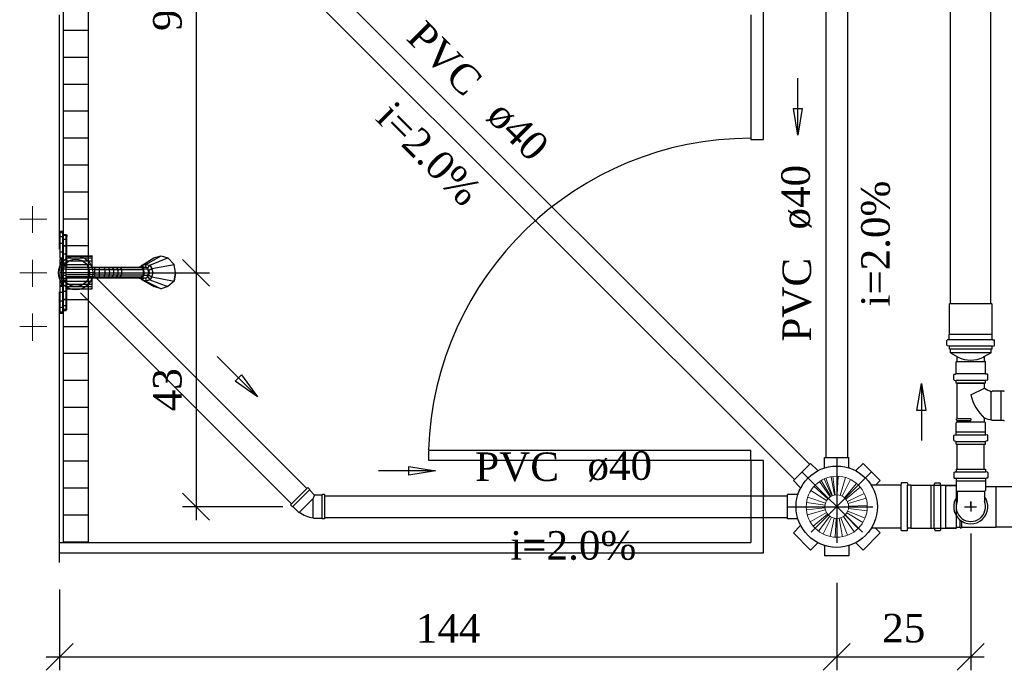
# Model space of a CAD drawing. Header units: millimetres. Extents: x 664 to 730045, y -4 to 80.
# Tile 4 of 78: x 687.94 to 695.25, y 18.46 to 23.29. Entities that reach past the tile are written whole.
import ezdxf

# ---------------------------------------------------------------- set-up
doc = ezdxf.new("R2010")
doc.units = ezdxf.units.MM
doc.header["$MEASUREMENT"] = 0
doc.linetypes.add('DASHDOT', pattern=[25.4, 12.7, -6.35, 0, -6.35])
for name, color, linetype, lineweight in [('CV-Sentido tubo', 7, 'Continuous', 20), ('CV-Seção tubo', 1, 'Continuous', 30), ('Nível 1', 7, 'Continuous', 5), ('Simbolos', 1, 'Continuous', 30), ('SIMBOLOS INT', 8, 'Continuous', 5), ('Simbolos_int', 1, 'Continuous', 30), ('TQ-Sentido tubo', 7, 'Continuous', 20), ('TQ-Seção tubo', 1, 'Continuous', 30), ('TQ-Textos tubo', 7, 'Continuous', 20)]:
    doc.layers.add(name, color=color, linetype=linetype, lineweight=lineweight)
doc.styles.add('TimesNewRoman', font='times.ttf')
doc.dimstyles.get("Standard").update_dxf_attribs({"dimtxt": 0.18, "dimasz": 0.18, "dimexe": 0.18, "dimexo": 0.0625, "dimgap": 0.09, "dimtad": 0, "dimtih": 1, "dimtoh": 1, "dimdec": 4, "dimzin": 0, "dimdsep": 46, "dimtxsty": 'Standard', "dimcen": 0.09, "dimadec": 0, "dimazin": 0, "dimtfac": 1, "dimtdec": 4, "dimtofl": 0, "dimtmove": 0, "dimatfit": 3, "dimfxl": 0, "dimtolj": 1, "dimtzin": 0, "dimarcsym": 0})
doc.dimstyles.new('UM_25.000000', dxfattribs={"dimtxt": 0.18, "dimasz": 0.2, "dimexe": 0.1, "dimexo": 0.2, "dimgap": 0, "dimtad": 1, "dimtih": 1, "dimtoh": 1, "dimdec": 1, "dimlfac": 25, "dimzin": 0, "dimdsep": 46, "dimtxsty": 'Standard', "dimblk": 'CLOSED', "dimblk1": 'CLOSED', "dimblk2": 'CLOSED', "dimcen": 0.09, "dimdle": 0.1, "dimadec": 1, "dimazin": 2, "dimtfac": 1, "dimtdec": 4, "dimtofl": 0, "dimtmove": 0, "dimatfit": 3, "dimldrblk": 'CLOSED', "dimfxl": 0, "dimtolj": 1, "dimarcsym": 0})

# ---------------------------------------------------------------- blocks, each defined once
blk = doc.blocks.new('_OBLIQUE')
at = {"color": 0, "linetype": 'ByBlock', "lineweight": -2}
blk.add_line((-0.5, -0.5), (0.5, 0.5), dxfattribs=at)
blk = doc.blocks.new('*D41')
at = {"color": 0, "linetype": 'Continuous', "lineweight": -2}
for p, q in [((689.2465, 25.4271), (689.2465, 21.3131)), ((688.5531, 25.3271), (689.3465, 25.3271)), ((688.5531, 21.4131), (689.3465, 21.4131))]:
    blk.add_line(p, q, dxfattribs=at)
at = {"layer": 'Defpoints', "color": 0}
for p in [(688.3531, 25.3271), (688.3531, 21.4131), (689.2465, 21.4131)]:
    blk.add_point(p, dxfattribs=at)
at = {"color": 0, "lineweight": -2, "xscale": 0.2, "yscale": 0.2, "zscale": 0.2}
for p, rotation in [((689.2465, 25.3271), 90), ((689.2465, 21.4131), 270)]:
    blk.add_blockref('_OBLIQUE', p, dxfattribs=dict(at, rotation=rotation))
at = {"color": 7, "insert": (689.0347, 23.3701), "char_height": 0.2118, "attachment_point": 5, "rotation": 90, "style": 'TimesNewRoman'}
blk.add_mtext('\\A1;98', dxfattribs=at)
blk = doc.blocks.new('*D42')
at = {"color": 0, "linetype": 'Continuous', "lineweight": -2}
for p, q in [((689.2465, 21.5131), (689.2465, 19.5756)), ((688.5531, 21.4131), (689.3465, 21.4131)), ((689.8906, 19.6756), (689.1465, 19.6756))]:
    blk.add_line(p, q, dxfattribs=at)
at = {"layer": 'Defpoints', "color": 0}
for p in [(688.3531, 21.4131), (689.2465, 19.6756), (690.0906, 19.6756)]:
    blk.add_point(p, dxfattribs=at)
at = {"color": 0, "lineweight": -2, "xscale": 0.2, "yscale": 0.2, "zscale": 0.2}
for p, rotation in [((689.2465, 21.4131), 90), ((689.2465, 19.6756), 270)]:
    blk.add_blockref('_OBLIQUE', p, dxfattribs=dict(at, rotation=rotation))
at = {"color": 7, "insert": (689.0347, 20.5444), "char_height": 0.2118, "attachment_point": 5, "rotation": 90, "style": 'TimesNewRoman'}
blk.add_mtext('\\A1;43', dxfattribs=at)
blk = doc.blocks.new('*D43')
at = {"color": 0, "linetype": 'Continuous', "lineweight": -2}
for p, q in [((694.0046, 19.1096), (694.0046, 18.4602)), ((688.2331, 19.0611), (688.2331, 18.4602)), ((688.1331, 18.5602), (694.1046, 18.5602))]:
    blk.add_line(p, q, dxfattribs=at)
at = {"layer": 'Defpoints', "color": 0}
for p in [(694.0046, 19.3096), (688.2331, 19.2611), (694.0046, 18.5602)]:
    blk.add_point(p, dxfattribs=at)
at = {"color": 0, "lineweight": -2, "xscale": 0.2, "yscale": 0.2, "zscale": 0.2, "rotation": 180}
blk.add_blockref('_OBLIQUE', (688.2331, 18.5602), dxfattribs=at)
at = {"color": 0, "lineweight": -2, "xscale": 0.2, "yscale": 0.2, "zscale": 0.2}
blk.add_blockref('_OBLIQUE', (694.0046, 18.5602), dxfattribs=at)
at = {"color": 7, "insert": (691.1189, 18.772), "char_height": 0.2118, "attachment_point": 5, "style": 'TimesNewRoman'}
blk.add_mtext('\\A1;144', dxfattribs=at)
blk = doc.blocks.new('*D44')
at = {"color": 0, "linetype": 'Continuous', "lineweight": -2}
for p, q in [((694.9998, 19.4756), (694.9998, 18.4602)), ((694.0046, 19.1096), (694.0046, 18.4602)), ((693.9046, 18.5602), (695.0998, 18.5602))]:
    blk.add_line(p, q, dxfattribs=at)
at = {"layer": 'Defpoints', "color": 0}
for p in [(694.9998, 19.6756), (694.0046, 19.3096), (694.9998, 18.5602)]:
    blk.add_point(p, dxfattribs=at)
at = {"color": 0, "lineweight": -2, "xscale": 0.2, "yscale": 0.2, "zscale": 0.2, "rotation": 180}
blk.add_blockref('_OBLIQUE', (694.0046, 18.5602), dxfattribs=at)
at = {"color": 0, "lineweight": -2, "xscale": 0.2, "yscale": 0.2, "zscale": 0.2}
blk.add_blockref('_OBLIQUE', (694.9998, 18.5602), dxfattribs=at)
at = {"color": 7, "insert": (694.5022, 18.772), "char_height": 0.2118, "attachment_point": 5, "rotation": 0.00573, "style": 'TimesNewRoman'}
blk.add_mtext('\\A1;25', dxfattribs=at)

msp = doc.modelspace()

# ---------------------------------------------------------------- linework, layer by layer
at = {"color": 7}
for p, q in [((693.4601, 22.4031), (693.4601, 23.8031)), ((688.2331, 21.5891), (688.2331, 23.3291)), ((693.3661, 23.3291), (693.3661, 22.4031)), ((693.3661, 22.4031), (693.4601, 22.4031)), ((688.2331, 19.2611), (688.2331, 21.2721)), ((693.3661, 20.0941), (690.9761, 20.0941)), ((690.9761, 20.0181), (690.9761, 20.0941)), ((693.3661, 20.0181), (693.3661, 20.0941)), ((693.3661, 20.0181), (690.9761, 20.0181)), ((693.4601, 20.0181), (693.3661, 20.0181)), ((693.3661, 20.0181), (693.3661, 19.4091)), ((693.4601, 19.3331), (693.4601, 20.0181)), ((688.2331, 19.4091), (693.3661, 19.4091)), ((688.2331, 19.3331), (693.4601, 19.3331))]:
    msp.add_line(p, q, dxfattribs=at)
at = {"color": 1}
for p, q in [((688.2611, 23.4131), (688.2611, 19.4131)), ((688.4451, 23.4131), (688.4451, 19.4131)), ((688.4451, 23.2131), (688.2611, 23.2131)), ((688.4451, 23.0131), (688.2611, 23.0131)), ((688.4451, 22.8131), (688.2611, 22.8131)), ((688.4451, 22.6131), (688.2611, 22.6131)), ((688.4451, 22.4131), (688.2611, 22.4131)), ((688.4451, 22.2131), (688.2611, 22.2131)), ((688.4451, 22.0131), (688.2611, 22.0131)), ((688.4451, 21.8131), (688.2611, 21.8131)), ((688.4451, 21.6131), (688.2611, 21.6131)), ((688.4451, 21.4131), (688.2611, 21.4131)), ((688.4451, 21.2131), (688.2611, 21.2131)), ((688.4451, 21.0131), (688.2611, 21.0131)), ((688.4451, 20.8131), (688.2611, 20.8131)), ((688.4451, 20.6131), (688.2611, 20.6131)), ((688.4451, 20.4131), (688.2611, 20.4131)), ((688.4451, 20.2131), (688.2611, 20.2131)), ((688.4451, 20.0131), (688.2611, 20.0131)), ((688.4451, 19.8131), (688.2611, 19.8131)), ((688.4451, 19.6131), (688.2611, 19.6131)), ((688.4451, 19.4131), (688.2611, 19.4131))]:
    msp.add_line(p, q, dxfattribs=at)
at = {"color": 8}
for p, q in [((688.2371, 21.7221), (688.2581, 21.7221)), ((688.2371, 21.7221), (688.2371, 21.7101)), ((688.2581, 21.7221), (688.2581, 21.7101)), ((688.2371, 21.6801), (688.2371, 21.7101)), ((688.2581, 21.7101), (688.2371, 21.7101)), ((688.2371, 21.6321), (688.2371, 21.6801)), ((688.2581, 21.6801), (688.2371, 21.6801)), ((688.2581, 21.6801), (688.2581, 21.7101)), ((688.2581, 21.6981), (688.2821, 21.6981)), ((688.2581, 21.6921), (688.2821, 21.6921)), ((688.2581, 21.6321), (688.2581, 21.6801)), ((688.2581, 21.6621), (688.2821, 21.6621)), ((688.2821, 21.6981), (688.2821, 21.6921)), ((688.2821, 21.6951), (688.2881, 21.6951)), ((688.2821, 21.6621), (688.2821, 21.6921)), ((688.2821, 21.6831), (688.2881, 21.6831)), ((688.2821, 21.6141), (688.2821, 21.6621)), ((688.2821, 21.6591), (688.2881, 21.6591)), ((688.2881, 21.6951), (688.2881, 21.6831)), ((688.2881, 21.6591), (688.2881, 21.6831)), ((688.2881, 21.6111), (688.2881, 21.6591)), ((688.2371, 21.5661), (688.2371, 21.6321)), ((688.2581, 21.6321), (688.2371, 21.6321)), ((688.2581, 21.5661), (688.2581, 21.6321)), ((688.2581, 21.6141), (688.2821, 21.6141)), ((688.2821, 21.5541), (688.2821, 21.6141)), ((688.2821, 21.6111), (688.2881, 21.6111)), ((688.2881, 21.5541), (688.2881, 21.6111)), ((688.2371, 21.5241), (688.2371, 21.5661)), ((688.2581, 21.5661), (688.2371, 21.5661)), ((688.2371, 21.5241), (688.2491, 21.5241)), ((688.2371, 21.5241), (688.2371, 21.5151)), ((688.2371, 21.4911), (688.2371, 21.5151)), ((688.2491, 21.5151), (688.2371, 21.5151)), ((688.2491, 21.5241), (688.2491, 21.5151)), ((688.2491, 21.4911), (688.2491, 21.5151)), ((688.2581, 21.4911), (688.2581, 21.5661)), ((688.2581, 21.5541), (688.2821, 21.5541)), ((688.2821, 21.4881), (688.2821, 21.5541)), ((688.2821, 21.5541), (688.2881, 21.5541)), ((688.2881, 21.4881), (688.2881, 21.5541)), ((688.2881, 21.5391), (688.4741, 21.5391)), ((688.2881, 21.5361), (688.4741, 21.5361)), ((688.2881, 21.5241), (688.4741, 21.5241)), ((688.2881, 21.5031), (688.4741, 21.5031)), ((688.4741, 21.5391), (688.4741, 21.5361)), ((688.4741, 21.5241), (688.4741, 21.5361)), ((688.4741, 21.5031), (688.4741, 21.5241)), ((688.4741, 21.4761), (688.4741, 21.5031)), ((688.8461, 21.4701), (688.9331, 21.5241)), ((688.8731, 21.4761), (688.9871, 21.5391)), ((688.9031, 21.4701), (689.0381, 21.5241)), ((688.9331, 21.5241), (688.9871, 21.5391)), ((688.9331, 21.5241), (688.9871, 21.5391)), ((688.9871, 21.5391), (689.0381, 21.5241)), ((688.9871, 21.5391), (689.0381, 21.5241)), ((689.0381, 21.5241), (689.0831, 21.4761)), ((689.0381, 21.5241), (689.0831, 21.4761)), ((688.2371, 21.4551), (688.2371, 21.4911)), ((688.2491, 21.4911), (688.2371, 21.4911)), ((688.2371, 21.4131), (688.2371, 21.4551)), ((688.2491, 21.4551), (688.2371, 21.4551)), ((688.2491, 21.4551), (688.2491, 21.4911)), ((688.2581, 21.4911), (688.2491, 21.4911)), ((688.2491, 21.4761), (688.2821, 21.4761)), ((688.2491, 21.4701), (688.2821, 21.4701)), ((688.2491, 21.4581), (688.2821, 21.4581)), ((688.2491, 21.4131), (688.2491, 21.4551)), ((688.2491, 21.4431), (688.2821, 21.4431)), ((688.2581, 21.4761), (688.2581, 21.4911)), ((688.2581, 21.4881), (688.2821, 21.4881)), ((688.2821, 21.4761), (688.2821, 21.4881)), ((688.2821, 21.4881), (688.2881, 21.4881)), ((688.2821, 21.4761), (688.2821, 21.4701)), ((688.2821, 21.4581), (688.2821, 21.4701)), ((688.2821, 21.4431), (688.2821, 21.4581)), ((688.2821, 21.4551), (688.4921, 21.4551)), ((688.4921, 21.4521), (688.2821, 21.4521)), ((688.2821, 21.4131), (688.2821, 21.4431)), ((688.4921, 21.4371), (688.2821, 21.4371)), ((688.2881, 21.4551), (688.2881, 21.4881)), ((688.2881, 21.4761), (688.4741, 21.4761)), ((688.4741, 21.4551), (688.4741, 21.4761)), ((688.4921, 21.4551), (688.5251, 21.4551)), ((688.4921, 21.4551), (688.4921, 21.4521)), ((688.4921, 21.4521), (688.4921, 21.4371)), ((688.4921, 21.4521), (688.5281, 21.4521)), ((688.4921, 21.4371), (688.4921, 21.4131)), ((688.4921, 21.4371), (688.5281, 21.4371)), ((688.5251, 21.4551), (688.5581, 21.4551)), ((688.5251, 21.4551), (688.5281, 21.4521)), ((688.5281, 21.4521), (688.5281, 21.4371)), ((688.5281, 21.4521), (688.5611, 21.4521)), ((688.5281, 21.4371), (688.5281, 21.4131)), ((688.5281, 21.4371), (688.5701, 21.4371)), ((688.5581, 21.4551), (688.5611, 21.4521)), ((688.5581, 21.4551), (688.5881, 21.4551)), ((688.5611, 21.4521), (688.5701, 21.4371)), ((688.5611, 21.4521), (688.6001, 21.4521)), ((688.5701, 21.4371), (688.5701, 21.4131)), ((688.5701, 21.4371), (688.6001, 21.4371)), ((688.5881, 21.4551), (688.6211, 21.4551)), ((688.5881, 21.4551), (688.6001, 21.4521)), ((688.6001, 21.4521), (688.6001, 21.4371)), ((688.6001, 21.4521), (688.6211, 21.4521)), ((688.6001, 21.4371), (688.6061, 21.4131)), ((688.6001, 21.4371), (688.6331, 21.4371)), ((688.6211, 21.4551), (688.6451, 21.4551)), ((688.6211, 21.4551), (688.6211, 21.4521)), ((688.6211, 21.4521), (688.6331, 21.4371)), ((688.6211, 21.4521), (688.6541, 21.4521)), ((688.6331, 21.4371), (688.6331, 21.4131)), ((688.6331, 21.4371), (688.6661, 21.4371)), ((688.6451, 21.4551), (688.6691, 21.4551)), ((688.6451, 21.4551), (688.6541, 21.4521)), ((688.6541, 21.4521), (688.6661, 21.4371)), ((688.6541, 21.4521), (688.6811, 21.4521)), ((688.6661, 21.4371), (688.6661, 21.4131)), ((688.6661, 21.4371), (688.6931, 21.4371)), ((688.6691, 21.4551), (688.8251, 21.4551)), ((688.6691, 21.4551), (688.6811, 21.4521)), ((688.6811, 21.4521), (688.6931, 21.4371)), ((688.6811, 21.4521), (688.8431, 21.4521)), ((688.6931, 21.4371), (688.6931, 21.4131)), ((688.6931, 21.4371), (688.8551, 21.4371)), ((688.8071, 21.4551), (688.8251, 21.4581)), ((688.8071, 21.4551), (688.8431, 21.4551)), ((688.8251, 21.4581), (688.8581, 21.4581)), ((688.8251, 21.4581), (688.8431, 21.4551)), ((688.8251, 21.4551), (688.8431, 21.4521)), ((688.8371, 21.4581), (688.8461, 21.4701)), ((688.8371, 21.4521), (688.8431, 21.4551)), ((688.8431, 21.4551), (688.8581, 21.4431)), ((688.8431, 21.4551), (688.8431, 21.4461)), ((688.8431, 21.4551), (688.8791, 21.4551)), ((688.8431, 21.4521), (688.8551, 21.4371)), ((688.8461, 21.4701), (688.8731, 21.4761)), ((688.8551, 21.4581), (688.8461, 21.4701)), ((688.8461, 21.4461), (688.8551, 21.4461)), ((688.8461, 21.4461), (688.8551, 21.4461)), ((688.8551, 21.4371), (688.8581, 21.4431)), ((688.8551, 21.4371), (688.8551, 21.4131)), ((688.8581, 21.4581), (688.8791, 21.4551)), ((688.8611, 21.4131), (688.8581, 21.4431)), ((688.8581, 21.4431), (688.8911, 21.4431)), ((688.8731, 21.4551), (688.8731, 21.4761)), ((688.8731, 21.4761), (688.9031, 21.4701)), ((688.8791, 21.4551), (688.8911, 21.4431)), ((688.8851, 21.4461), (688.9031, 21.4701)), ((688.8941, 21.4131), (688.8911, 21.4431)), ((688.8911, 21.4371), (688.8941, 21.4311)), ((688.8941, 21.4311), (688.9181, 21.4461)), ((688.9031, 21.4131), (688.8941, 21.4311)), ((688.9031, 21.4701), (688.9181, 21.4461)), ((688.9181, 21.4461), (689.0831, 21.4761)), ((688.9271, 21.4131), (688.9181, 21.4461)), ((689.0951, 21.4131), (689.0831, 21.4761)), ((689.0951, 21.4131), (689.0831, 21.4761)), ((688.2371, 21.3771), (688.2371, 21.4131)), ((688.2491, 21.4131), (688.2371, 21.4131)), ((688.2371, 21.3411), (688.2371, 21.3771)), ((688.2491, 21.3771), (688.2371, 21.3771)), ((688.2491, 21.3771), (688.2491, 21.4131)), ((688.2491, 21.4131), (688.2821, 21.4131)), ((688.2491, 21.3951), (688.2821, 21.3951)), ((688.2491, 21.3411), (688.2491, 21.3771)), ((688.2491, 21.3741), (688.2821, 21.3741)), ((688.2491, 21.3591), (688.2821, 21.3591)), ((688.2491, 21.3501), (688.2821, 21.3501)), ((688.2581, 21.3411), (688.2581, 21.3501)), ((688.2821, 21.3951), (688.2821, 21.4131)), ((688.4921, 21.4131), (688.2821, 21.4131)), ((688.4921, 21.3981), (688.2821, 21.3981)), ((688.2821, 21.3741), (688.2821, 21.3951)), ((688.4921, 21.3831), (688.2821, 21.3831)), ((688.2821, 21.3771), (688.4921, 21.3771)), ((688.2821, 21.3591), (688.2821, 21.3741)), ((688.2821, 21.3501), (688.2821, 21.3591)), ((688.2821, 21.3471), (688.2821, 21.3501)), ((688.2881, 21.3471), (688.2881, 21.3771)), ((688.2881, 21.3501), (688.4741, 21.3501)), ((688.4741, 21.3501), (688.4741, 21.3771)), ((688.4741, 21.3291), (688.4741, 21.3501)), ((688.4921, 21.4131), (688.4921, 21.3981)), ((688.4921, 21.4131), (688.5281, 21.4131)), ((688.4921, 21.3981), (688.4921, 21.3831)), ((688.4921, 21.3981), (688.5281, 21.3981)), ((688.4921, 21.3771), (688.4921, 21.3831)), ((688.4921, 21.3831), (688.5281, 21.3831)), ((688.4921, 21.3771), (688.5251, 21.3771)), ((688.5251, 21.3771), (688.5281, 21.3831)), ((688.5251, 21.3771), (688.5581, 21.3771)), ((688.5281, 21.4131), (688.5281, 21.3981)), ((688.5281, 21.4131), (688.5701, 21.4131)), ((688.5281, 21.3981), (688.5281, 21.3831)), ((688.5281, 21.3981), (688.5701, 21.3981)), ((688.5281, 21.3831), (688.5611, 21.3831)), ((688.5581, 21.3771), (688.5611, 21.3831)), ((688.5581, 21.3771), (688.5881, 21.3771)), ((688.5701, 21.3981), (688.5611, 21.3831)), ((688.5611, 21.3831), (688.6001, 21.3831)), ((688.5701, 21.4131), (688.5701, 21.3981)), ((688.5701, 21.4131), (688.6061, 21.4131)), ((688.5701, 21.3981), (688.6001, 21.3981)), ((688.5881, 21.3771), (688.6001, 21.3831)), ((688.5881, 21.3771), (688.6211, 21.3771)), ((688.6061, 21.4131), (688.6001, 21.3981)), ((688.6001, 21.3981), (688.6001, 21.3831)), ((688.6001, 21.3981), (688.6331, 21.3981)), ((688.6001, 21.3831), (688.6211, 21.3831)), ((688.6061, 21.4131), (688.6331, 21.4131)), ((688.6331, 21.3981), (688.6211, 21.3831)), ((688.6211, 21.3771), (688.6211, 21.3831)), ((688.6211, 21.3831), (688.6541, 21.3831)), ((688.6211, 21.3771), (688.6451, 21.3771)), ((688.6331, 21.4131), (688.6331, 21.3981)), ((688.6331, 21.4131), (688.6661, 21.4131)), ((688.6331, 21.3981), (688.6661, 21.3981)), ((688.6451, 21.3771), (688.6541, 21.3831)), ((688.6451, 21.3771), (688.6691, 21.3771)), ((688.6661, 21.3981), (688.6541, 21.3831)), ((688.6541, 21.3831), (688.6811, 21.3831)), ((688.6661, 21.4131), (688.6661, 21.3981)), ((688.6661, 21.4131), (688.6931, 21.4131)), ((688.6661, 21.3981), (688.6931, 21.3981)), ((688.6691, 21.3771), (688.6811, 21.3831)), ((688.6691, 21.3771), (688.8251, 21.3771)), ((688.6931, 21.3981), (688.6811, 21.3831)), ((688.6811, 21.3831), (688.8431, 21.3831)), ((688.6931, 21.4131), (688.6931, 21.3981)), ((688.6931, 21.4131), (688.8551, 21.4131)), ((688.6931, 21.3981), (688.8551, 21.3981)), ((688.8251, 21.3741), (688.8071, 21.3771)), ((688.8071, 21.3771), (688.8431, 21.3771)), ((688.8251, 21.3771), (688.8431, 21.3831)), ((688.8431, 21.3771), (688.8251, 21.3741)), ((688.8251, 21.3741), (688.8581, 21.3741)), ((688.8431, 21.3771), (688.8371, 21.3831)), ((688.8461, 21.3621), (688.8371, 21.3741)), ((688.8551, 21.3981), (688.8431, 21.3831)), ((688.8581, 21.3951), (688.8431, 21.3771)), ((688.8431, 21.3771), (688.8431, 21.3891)), ((688.8431, 21.3771), (688.8791, 21.3771)), ((688.8551, 21.3891), (688.8461, 21.3891)), ((688.8461, 21.3891), (688.8551, 21.3891)), ((688.8551, 21.3741), (688.8461, 21.3621)), ((688.8461, 21.3621), (688.9331, 21.3111)), ((688.8731, 21.3501), (688.8461, 21.3621)), ((688.8551, 21.4131), (688.8551, 21.3981)), ((688.8551, 21.4131), (688.8611, 21.4131)), ((688.8611, 21.4131), (688.8581, 21.3951)), ((688.8581, 21.3951), (688.8911, 21.3951)), ((688.8791, 21.3771), (688.8581, 21.3741)), ((688.8611, 21.4131), (688.8941, 21.4131)), ((688.8731, 21.3771), (688.8731, 21.3501)), ((688.9031, 21.3621), (688.8731, 21.3501)), ((688.8731, 21.3501), (688.9871, 21.2931)), ((688.8911, 21.3951), (688.8791, 21.3771)), ((688.8851, 21.3891), (688.9031, 21.3621)), ((688.8911, 21.3951), (688.8941, 21.4131)), ((688.8941, 21.3981), (688.8911, 21.3981)), ((688.8941, 21.3981), (688.9031, 21.4131)), ((688.8941, 21.3981), (688.9181, 21.3831)), ((688.9031, 21.4131), (688.9271, 21.4131)), ((688.9181, 21.3831), (688.9031, 21.3621)), ((688.9031, 21.3621), (689.0381, 21.3111)), ((688.9181, 21.3831), (688.9271, 21.4131)), ((688.9181, 21.3831), (689.0831, 21.3501)), ((688.9271, 21.4131), (689.0951, 21.4131)), ((689.0831, 21.3501), (689.0381, 21.3111)), ((689.0831, 21.3501), (689.0381, 21.3111)), ((689.0831, 21.3501), (689.0951, 21.4131)), ((689.0951, 21.4131), (689.0831, 21.3501)), ((688.2371, 21.3171), (688.2371, 21.3411)), ((688.2491, 21.3411), (688.2371, 21.3411)), ((688.2371, 21.3111), (688.2371, 21.3171)), ((688.2491, 21.3171), (688.2371, 21.3171)), ((688.2491, 21.3111), (688.2371, 21.3111)), ((688.2371, 21.2661), (688.2371, 21.3111)), ((688.2491, 21.3171), (688.2491, 21.3411)), ((688.2581, 21.3411), (688.2491, 21.3411)), ((688.2491, 21.3111), (688.2491, 21.3171)), ((688.2581, 21.3471), (688.2821, 21.3471)), ((688.2581, 21.2661), (688.2581, 21.3411)), ((688.2581, 21.2781), (688.2821, 21.2781)), ((688.2821, 21.2781), (688.2821, 21.3471)), ((688.2821, 21.3471), (688.2881, 21.3471)), ((688.2821, 21.2181), (688.2821, 21.2781)), ((688.2821, 21.2781), (688.2881, 21.2781)), ((688.2881, 21.2781), (688.2881, 21.3471)), ((688.2881, 21.3291), (688.4741, 21.3291)), ((688.2881, 21.3111), (688.4741, 21.3111)), ((688.2881, 21.2931), (688.4741, 21.2931)), ((688.2881, 21.2931), (688.4741, 21.2931)), ((688.2881, 21.2181), (688.2881, 21.2781)), ((688.4741, 21.3111), (688.4741, 21.3291)), ((688.4741, 21.2931), (688.4741, 21.3111)), ((688.9871, 21.2931), (688.9331, 21.3111)), ((688.9871, 21.2931), (688.9331, 21.3111)), ((689.0381, 21.3111), (688.9871, 21.2931)), ((689.0381, 21.3111), (688.9871, 21.2931)), ((688.2371, 21.2031), (688.2371, 21.2661)), ((688.2581, 21.2661), (688.2371, 21.2661)), ((688.2581, 21.2031), (688.2581, 21.2661)), ((688.2581, 21.2181), (688.2821, 21.2181)), ((688.2821, 21.1701), (688.2821, 21.2181)), ((688.2821, 21.2181), (688.2881, 21.2181)), ((688.2881, 21.1731), (688.2881, 21.2181)), ((688.2371, 21.1551), (688.2371, 21.2031)), ((688.2581, 21.2031), (688.2371, 21.2031)), ((688.2371, 21.1221), (688.2371, 21.1551)), ((688.2581, 21.1551), (688.2371, 21.1551)), ((688.2581, 21.1551), (688.2581, 21.2031)), ((688.2581, 21.1701), (688.2821, 21.1701)), ((688.2581, 21.1221), (688.2581, 21.1551)), ((688.2581, 21.1431), (688.2821, 21.1431)), ((688.2581, 21.1341), (688.2821, 21.1341)), ((688.2821, 21.1731), (688.2881, 21.1731)), ((688.2821, 21.1431), (688.2821, 21.1701)), ((688.2821, 21.1491), (688.2881, 21.1491)), ((688.2821, 21.1341), (688.2821, 21.1431)), ((688.2821, 21.1371), (688.2881, 21.1371)), ((688.2881, 21.1491), (688.2881, 21.1731)), ((688.2881, 21.1371), (688.2881, 21.1491)), ((688.2371, 21.1101), (688.2371, 21.1221)), ((688.2581, 21.1221), (688.2371, 21.1221)), ((688.2581, 21.1101), (688.2371, 21.1101)), ((688.2581, 21.1101), (688.2581, 21.1221))]:
    msp.add_line(p, q, dxfattribs=at)
at = {"color": 7}
msp.add_arc((693.3661, 20.0181), 2.3947, 90, 178.095, dxfattribs=at)
at = {"layer": 'CV-Seção tubo'}
for p, q in [((694.8497, 21.1829), (694.8497, 33.1368)), ((695.1497, 21.1829), (695.1497, 33.1368)), ((694.8985, 19.9556), (694.8985, 20.1409)), ((695.0985, 19.9556), (695.0985, 20.1409))]:
    msp.add_line(p, q, dxfattribs=at)
at = {"layer": 'Nível 1'}
for p, q in [((693.9886, 19.7616), (693.9636, 19.8986)), ((693.9936, 19.7626), (693.9766, 19.9006)), ((694.0086, 19.7636), (694.0146, 19.9016)), ((694.0296, 19.7596), (694.0696, 19.8926)), ((693.9386, 19.7336), (693.8356, 19.8266)), ((693.9426, 19.7376), (693.8446, 19.8356)), ((693.9556, 19.7486), (693.8766, 19.8626)), ((693.9596, 19.7506), (693.8876, 19.8696)), ((693.9686, 19.7556), (693.9106, 19.8816)), ((693.9726, 19.7576), (693.9226, 19.8866)), ((694.0436, 19.7546), (694.1056, 19.8786)), ((694.0616, 19.7426), (694.1516, 19.8486)), ((694.0716, 19.7316), (694.1786, 19.8206)), ((693.9206, 19.7026), (693.7886, 19.7456)), ((693.9296, 19.7216), (693.8126, 19.7956)), ((694.0836, 19.7136), (694.2086, 19.7746)), ((693.9176, 19.6876), (693.7806, 19.7076)), ((694.0886, 19.6996), (694.2226, 19.7386)), ((694.0926, 19.6786), (694.2316, 19.6836)), ((693.9176, 19.6666), (693.7786, 19.6526)), ((693.9196, 19.6516), (693.7866, 19.6146)), ((693.9286, 19.6326), (693.8076, 19.5636)), ((693.9366, 19.6196), (693.8296, 19.5316)), ((693.9526, 19.6046), (693.8696, 19.4936)), ((693.9646, 19.5976), (693.9026, 19.4736)), ((694.0546, 19.6036), (694.1336, 19.4896)), ((694.0666, 19.6126), (694.1636, 19.5136)), ((694.0796, 19.6296), (694.1976, 19.5576)), ((694.0866, 19.6436), (694.2156, 19.5916)), ((694.0916, 19.6636), (694.2296, 19.6456)), ((693.9856, 19.5896), (693.9546, 19.4546)), ((693.9996, 19.5876), (693.9926, 19.4496)), ((694.0216, 19.5896), (694.0476, 19.4526)), ((694.0356, 19.5936), (694.0846, 19.4636))]:
    msp.add_line(p, q, dxfattribs=at)
for radius in [0.2267, 0.0878]:
    msp.add_circle((694.0046, 19.6756), radius, dxfattribs=at)
at = {"layer": 'Simbolos'}
for p, q in [((694.8407, 21.1809), (694.8427, 21.1829)), ((694.8407, 20.9549), (694.8407, 21.1809)), ((695.1567, 21.1829), (694.8427, 21.1829)), ((695.1587, 21.1809), (695.1567, 21.1829)), ((695.1587, 20.9549), (695.1587, 21.1809)), ((694.8357, 20.9159), (694.8257, 20.9149)), ((694.8397, 20.9539), (694.8407, 20.9549)), ((694.8397, 20.9199), (694.8397, 20.9539)), ((695.1597, 20.9539), (695.1587, 20.9549)), ((695.1597, 20.9199), (695.1597, 20.9539)), ((695.1637, 20.9159), (695.1737, 20.9149)), ((694.8227, 20.8759), (694.8227, 20.9109)), ((694.8377, 20.8689), (694.8257, 20.8719)), ((694.8407, 20.8469), (694.8407, 20.8649)), ((695.1587, 20.8469), (694.8407, 20.8469)), ((694.8487, 20.8189), (694.8487, 20.8469)), ((695.1507, 20.8189), (695.1507, 20.8469)), ((695.1587, 20.8469), (695.1587, 20.8649)), ((695.1617, 20.8689), (695.1737, 20.8719)), ((695.1767, 20.8759), (695.1767, 20.9109)), ((694.8487, 20.8189), (694.9067, 20.7859)), ((694.8987, 20.7599), (694.8987, 20.7899)), ((695.1507, 20.8189), (695.0927, 20.7859)), ((695.1007, 20.7599), (695.1007, 20.7899)), ((694.8907, 20.7519), (694.8987, 20.7599)), ((694.8907, 20.6649), (694.8907, 20.7519)), ((695.1087, 20.7519), (695.1007, 20.7599)), ((695.1087, 20.6649), (695.1087, 20.7519)), ((694.8727, 20.6209), (694.8727, 20.6559)), ((694.8757, 20.6599), (694.8867, 20.6609)), ((695.1237, 20.6599), (695.1127, 20.6609)), ((695.1267, 20.6209), (695.1267, 20.6559)), ((694.8757, 20.6169), (694.8877, 20.6139)), ((694.8907, 20.5929), (694.8907, 20.6099)), ((695.1087, 20.5929), (694.8907, 20.5929)), ((694.8987, 20.3299), (694.8987, 20.5929)), ((694.9997, 20.5069), (695.1007, 20.5559)), ((695.1007, 20.5559), (695.1007, 20.5929)), ((695.1087, 20.5929), (695.1087, 20.6099)), ((695.1237, 20.6169), (695.1117, 20.6139)), ((695.1587, 20.5339), (695.1547, 20.5299)), ((695.2257, 20.5339), (695.1587, 20.5339)), ((695.2267, 20.5339), (695.2257, 20.5339)), ((695.2447, 20.5339), (695.2267, 20.5339)), ((694.8987, 20.3299), (694.8927, 20.3289)), ((694.8927, 20.3179), (694.8927, 20.3289)), ((695.1007, 20.3069), (695.1007, 20.3289)), ((694.8907, 20.2999), (694.8987, 20.3069)), ((694.8907, 20.2319), (694.8907, 20.2999)), ((694.8987, 20.3169), (694.8927, 20.3179)), ((694.8987, 20.3069), (694.8987, 20.3169)), ((695.1087, 20.2999), (695.1007, 20.3069)), ((695.1087, 20.2319), (695.1087, 20.2999)), ((695.1587, 20.3159), (695.1527, 20.3219)), ((695.2257, 20.3159), (695.1587, 20.3159)), ((695.2267, 20.3159), (695.2257, 20.3159)), ((695.2447, 20.3159), (695.2267, 20.3159)), ((694.8727, 20.1689), (694.8727, 20.2039)), ((694.8757, 20.2079), (694.8867, 20.2089)), ((694.8907, 20.2129), (694.8907, 20.2319)), ((695.1087, 20.2129), (695.1087, 20.2319)), ((695.1237, 20.2079), (695.1127, 20.2089)), ((695.1267, 20.1689), (695.1267, 20.2039)), ((694.8757, 20.1649), (694.8877, 20.1619)), ((694.8908, 20.1409), (694.8908, 20.1579)), ((694.8908, 20.1409), (695.1088, 20.1409)), ((695.1088, 20.1409), (695.1088, 20.1579)), ((695.1237, 20.1649), (695.1117, 20.1619)), ((693.9146, 20.0416), (694.0946, 20.0416)), ((693.9146, 19.9686), (693.9146, 20.0416)), ((694.0946, 19.9686), (694.0946, 20.0416)), ((693.6826, 19.8706), (693.8096, 19.9976)), ((693.6826, 19.8706), (693.8096, 19.9976)), ((693.8616, 19.9466), (693.8096, 19.9976)), ((693.8616, 19.9466), (693.8096, 19.9976)), ((694.1476, 19.9466), (694.1996, 19.9976)), ((694.1996, 19.9976), (694.3266, 19.8706)), ((694.8728, 19.9276), (694.8728, 19.8926)), ((694.8758, 19.9316), (694.8878, 19.9346)), ((694.8758, 19.8886), (694.8868, 19.8876)), ((694.8908, 19.9556), (695.1088, 19.9556)), ((694.8908, 19.9556), (694.8908, 19.9386)), ((695.1088, 19.9556), (695.1088, 19.9386)), ((695.1238, 19.9316), (695.1118, 19.9346)), ((695.1238, 19.8886), (695.1128, 19.8876)), ((695.1268, 19.9276), (695.1268, 19.8926)), ((690.0772, 19.8177), (689.9485, 19.689)), ((690.0772, 19.8177), (690.0885, 19.8064)), ((693.7336, 19.8186), (693.6826, 19.8706)), ((693.7336, 19.8186), (693.6826, 19.8706)), ((694.4786, 19.8356), (694.2636, 19.8356)), ((694.2916, 19.8356), (694.3266, 19.8706)), ((694.4836, 19.8496), (694.4826, 19.8396)), ((694.5256, 19.8536), (694.4876, 19.8536)), ((694.5296, 19.8496), (694.5306, 19.8396)), ((694.5546, 19.8356), (694.5346, 19.8356)), ((694.5546, 19.8356), (694.5546, 19.5156)), ((694.5546, 19.8346), (694.8909, 19.8346)), ((694.7068, 19.5166), (694.7068, 19.8346)), ((694.7068, 19.8346), (694.7248, 19.8346)), ((694.7288, 19.8376), (694.7318, 19.8496)), ((694.7358, 19.8526), (694.7708, 19.8526)), ((694.7758, 19.8386), (694.7748, 19.8496)), ((694.7798, 19.8346), (694.8138, 19.8346)), ((694.8138, 19.8346), (694.8148, 19.8336)), ((694.8148, 19.8336), (694.8858, 19.8336)), ((694.8858, 19.8336), (694.8908, 19.8286)), ((694.8908, 19.8836), (694.8908, 19.8646)), ((694.8908, 19.8646), (694.8908, 19.8636)), ((694.8908, 19.8636), (694.8908, 19.7966)), ((694.8909, 19.8346), (694.8929, 19.8326)), ((694.8929, 19.5186), (694.8929, 19.8326)), ((695.1088, 19.8836), (695.1088, 19.8646)), ((695.1088, 19.8646), (695.1088, 19.8636)), ((695.1088, 19.8636), (695.1088, 19.7966)), ((695.1088, 19.8266), (695.1858, 19.8266)), ((690.0885, 19.8064), (690.0885, 19.8008)), ((690.0885, 19.8008), (690.1267, 19.7626)), ((690.1804, 19.7626), (690.1267, 19.7626)), ((690.1846, 19.7668), (690.1804, 19.7626)), ((690.2002, 19.7668), (690.1846, 19.7668)), ((690.2002, 19.7668), (690.2002, 19.5844)), ((693.7116, 19.7656), (693.6386, 19.7656)), ((693.7116, 19.7656), (693.6386, 19.7656)), ((693.6386, 19.5856), (693.6386, 19.7656)), ((693.6386, 19.5856), (693.6386, 19.7656)), ((694.8908, 19.7966), (694.8988, 19.7896)), ((694.8988, 19.7896), (694.8988, 19.7166)), ((695.1088, 19.7966), (695.1008, 19.7896)), ((695.1008, 19.7896), (695.1008, 19.7166)), ((689.9485, 19.689), (689.9598, 19.6777)), ((689.9598, 19.6777), (689.9654, 19.6777)), ((689.9654, 19.6777), (690.0079, 19.6353)), ((690.0079, 19.6353), (690.0149, 19.6353)), ((690.121, 19.5886), (690.1161, 19.5936)), ((690.1804, 19.5886), (690.121, 19.5886)), ((690.1846, 19.5844), (690.1804, 19.5886)), ((690.2002, 19.5844), (690.1846, 19.5844)), ((693.7116, 19.5856), (693.6386, 19.5856)), ((693.7116, 19.5856), (693.6386, 19.5856)), ((693.7336, 19.5326), (693.6826, 19.4806)), ((693.7336, 19.5326), (693.6826, 19.4806)), ((694.8858, 19.5176), (694.8928, 19.5246)), ((694.8928, 19.5246), (694.9198, 19.5246)), ((694.9198, 19.5236), (694.9198, 19.5176)), ((694.9328, 19.5236), (694.9318, 19.5176)), ((694.9328, 19.5246), (695.1858, 19.5246)), ((693.8096, 19.3536), (693.6826, 19.4806)), ((693.8096, 19.3536), (693.6826, 19.4806)), ((694.3266, 19.4806), (694.1996, 19.3536)), ((694.4786, 19.5156), (694.2636, 19.5156)), ((694.2916, 19.5156), (694.3266, 19.4806)), ((694.4836, 19.5016), (694.4826, 19.5116)), ((694.5256, 19.4976), (694.4876, 19.4976)), ((694.5296, 19.5016), (694.5306, 19.5116)), ((694.5546, 19.5156), (694.5346, 19.5156)), ((694.5546, 19.5166), (694.8909, 19.5166)), ((694.7068, 19.5166), (694.7248, 19.5166)), ((694.7288, 19.5136), (694.7318, 19.5016)), ((694.7358, 19.4986), (694.7708, 19.4986)), ((694.7758, 19.5126), (694.7748, 19.5016)), ((694.7798, 19.5166), (694.8138, 19.5166)), ((694.8138, 19.5166), (694.8148, 19.5176)), ((694.8148, 19.5176), (694.8858, 19.5176)), ((694.8909, 19.5166), (694.8929, 19.5186)), ((694.9198, 19.5176), (694.9318, 19.5176)), ((693.8616, 19.4046), (693.8096, 19.3536)), ((693.8616, 19.4046), (693.8096, 19.3536)), ((693.9146, 19.3826), (693.9146, 19.3096)), ((693.9146, 19.3826), (693.9146, 19.3096)), ((694.0946, 19.3826), (694.0946, 19.3096)), ((694.0946, 19.3826), (694.0946, 19.3096)), ((694.1476, 19.4046), (694.1996, 19.3536)), ((694.0946, 19.3096), (693.9146, 19.3096)), ((694.0946, 19.3096), (693.9146, 19.3096))]:
    msp.add_line(p, q, dxfattribs=at)
for centre, radius in [((688.3531, 21.4131), 0.1272), ((694.0046, 19.6756), 0.302)]:
    msp.add_circle(centre, radius, dxfattribs=at)
for centre, radius, start, end in [((694.8267, 20.9109), 0.004, 94.9996, 180), ((694.8357, 20.9199), 0.004, 275, 0.00036), ((695.1637, 20.9199), 0.004, 180, 265), ((695.1727, 20.9109), 0.004, 0.00036, 84.9996), ((694.8267, 20.8759), 0.004, 180, 255), ((694.8367, 20.8649), 0.004, 0.00036, 74.9997), ((695.1627, 20.8649), 0.004, 105, 180), ((695.1727, 20.8759), 0.004, 285, 0.00036), ((694.9997, 20.9789), 0.2142, 244.153, 295.845), ((694.8767, 20.6559), 0.004, 94.9986, 179.999), ((694.8767, 20.6209), 0.004, 179.999, 254.999), ((694.8867, 20.6649), 0.004, 274.999, 0.00139), ((695.1127, 20.6649), 0.004, 179.999, 264.999), ((695.1227, 20.6559), 0.004, 0.00139, 84.9986), ((695.1227, 20.6209), 0.004, 284.999, 0.00139), ((694.8867, 20.6099), 0.004, 0.00139, 74.9986), ((695.2277, 20.7489), 0.2306, 236.706, 251.525), ((695.1127, 20.6099), 0.004, 104.999, 179.999), ((695.3547, 20.5969), 0.3663, 194.121, 226.374), ((695.2447, 20.5379), 0.004, 270.004, 355.005), ((695.1047, 20.3289), 0.004, 73.7268, 179.996), ((695.2277, 20.7489), 0.4334, 253.727, 260.085), ((695.2447, 20.3119), 0.004, 5.00442, 90.0045), ((694.8767, 20.2039), 0.004, 95.0045, 179.996), ((694.8867, 20.2129), 0.004, 275.004, 0.00449), ((695.1127, 20.2129), 0.004, 179.996, 265.004), ((695.1227, 20.2039), 0.004, 0.00449, 85.0045), ((694.8767, 20.1689), 0.004, 179.996, 255.004), ((694.8868, 20.1579), 0.004, 0.00449, 75.0044), ((695.1128, 20.1579), 0.004, 105.005, 179.996), ((695.1227, 20.1689), 0.004, 285.005, 0.00449), ((693.9086, 19.9686), 0.006, 288.161, 0), ((694.1006, 19.9686), 0.006, 180, 251.839), ((693.8656, 19.9506), 0.006, 225, 296.839), ((694.8768, 19.9276), 0.004, 105, 180), ((694.8768, 19.8926), 0.004, 180, 265), ((694.8868, 19.8836), 0.004, 0.00002, 85), ((694.8868, 19.9386), 0.004, 285, 0.00002), ((695.1128, 19.9386), 0.004, 180, 255), ((695.1128, 19.8836), 0.004, 95, 180), ((695.1228, 19.8926), 0.004, 275, 0.00002), ((695.1228, 19.9276), 0.004, 0.00002, 75), ((693.7296, 19.8146), 0.006, 333.161, 45), ((694.2636, 19.8416), 0.006, 212.613, 270), ((694.4786, 19.8396), 0.004, 270, 355), ((694.4876, 19.8496), 0.004, 90, 175), ((694.5256, 19.8496), 0.004, 5, 90), ((694.5346, 19.8396), 0.004, 185, 270), ((694.7248, 19.8386), 0.004, 270, 345), ((694.7358, 19.8486), 0.004, 90, 165), ((694.7708, 19.8486), 0.004, 4.99998, 90), ((694.7798, 19.8386), 0.004, 185, 270), ((693.7116, 19.7716), 0.006, 270, 341.839), ((694.9998, 19.6756), 0.1094, 157.953, 22.0474), ((690.1521, 19.8234), 0.2337, 233.933, 261.067), ((693.7116, 19.5796), 0.006, 18.161, 90), ((693.7296, 19.5366), 0.006, 315, 26.839), ((694.2636, 19.5096), 0.006, 90, 147.387), ((694.4786, 19.5116), 0.004, 5, 90), ((694.4876, 19.5016), 0.004, 185, 270), ((694.5256, 19.5016), 0.004, 270, 355), ((694.5346, 19.5116), 0.004, 90, 175), ((694.7248, 19.5126), 0.004, 15, 90), ((694.7358, 19.5026), 0.004, 195, 270), ((694.7708, 19.5026), 0.004, 270, 355), ((694.7798, 19.5126), 0.004, 90, 175), ((693.8656, 19.4006), 0.006, 63.161, 135), ((693.9086, 19.3826), 0.006, 0, 71.839), ((694.1006, 19.3826), 0.006, 108.161, 180)]:
    msp.add_arc(centre, radius, start, end, dxfattribs=at)
at = {"layer": 'SIMBOLOS INT', "linetype": 'Continuous'}
for p, q in [((688.0331, 21.8121), (688.0331, 21.9081)), ((688.0331, 21.9081), (688.0331, 21.7101)), ((688.1381, 21.8121), (687.9371, 21.8121)), ((688.0331, 21.4131), (688.0331, 21.5091)), ((688.0331, 21.5091), (688.0331, 21.3081)), ((688.1381, 21.4131), (687.9371, 21.4131)), ((688.0331, 21.0141), (688.0331, 21.1101)), ((688.0331, 21.1101), (688.0331, 20.9091)), ((688.1381, 21.0141), (687.9371, 21.0141))]:
    msp.add_line(p, q, dxfattribs=at)
at = {"layer": 'Simbolos_int'}
for p, q in [((695.1597, 20.9539), (694.8397, 20.9539)), ((695.1587, 20.9159), (694.8407, 20.9159)), ((695.1587, 20.8679), (694.8407, 20.8679)), ((695.1507, 20.8469), (694.8487, 20.8469)), ((695.1507, 20.8189), (694.8487, 20.8189)), ((695.1087, 20.7519), (694.8907, 20.7519)), ((695.1087, 20.6619), (694.8907, 20.6619)), ((695.1087, 20.6129), (694.8907, 20.6129)), ((694.8987, 20.5929), (695.1007, 20.5929)), ((695.1507, 20.3239), (695.1507, 20.5309)), ((695.2257, 20.3159), (695.2257, 20.5339)), ((694.8987, 20.3299), (694.9997, 20.3299)), ((694.9997, 20.3289), (694.9997, 20.3299)), ((694.9997, 20.3289), (694.9997, 20.3179)), ((694.8987, 20.3169), (694.9997, 20.3169)), ((694.8987, 20.3069), (695.1007, 20.3069)), ((694.9997, 20.3169), (694.9997, 20.3179)), ((694.8907, 20.2319), (695.1087, 20.2319)), ((694.8907, 20.2089), (695.1087, 20.2089)), ((694.8907, 20.1609), (695.1087, 20.1609)), ((694.8908, 19.9356), (695.1088, 19.9356)), ((694.4826, 19.5156), (694.4826, 19.8356)), ((694.5306, 19.5156), (694.5306, 19.8356)), ((694.7278, 19.5166), (694.7278, 19.8346)), ((694.7768, 19.5166), (694.7768, 19.8346)), ((694.8148, 19.5176), (694.8148, 19.8336)), ((694.8908, 19.8866), (695.1088, 19.8866)), ((695.1088, 19.8646), (694.8908, 19.8646)), ((695.1858, 19.8266), (695.1858, 19.5246)), ((689.9654, 19.6777), (690.0885, 19.8008)), ((690.1161, 19.7364), (690.1203, 19.7477)), ((690.1203, 19.7477), (690.1267, 19.7626)), ((690.1804, 19.7626), (690.1804, 19.5886)), ((694.8928, 19.7446), (694.8928, 19.7946)), ((695.1008, 19.7896), (694.8988, 19.7896)), ((690.1161, 19.7364), (690.0149, 19.6353)), ((690.1161, 19.5936), (690.1161, 19.7364)), ((694.9528, 19.6756), (695.0428, 19.6756)), ((694.9998, 19.6756), (694.9998, 19.7146)), ((694.9998, 19.7146), (694.9998, 19.6406)), ((694.8928, 19.5246), (694.8928, 19.6056)), ((694.9198, 19.5236), (694.9198, 19.5766)), ((694.9328, 19.5236), (694.9328, 19.5676))]:
    msp.add_line(p, q, dxfattribs=at)
at = {"layer": 'Simbolos_int', "linetype": 'DASHDOT', "ltscale": 0.05}
for p, q in [((694.0046, 20.0416), (694.0046, 19.3096)), ((694.2636, 19.9346), (693.7456, 19.4166)), ((693.7456, 19.9346), (694.2636, 19.4166)), ((693.6386, 19.6756), (694.5546, 19.6756))]:
    msp.add_line(p, q, dxfattribs=at)
at = {"layer": 'Simbolos_int'}
msp.add_circle((688.3531, 21.4131), 0.1022, dxfattribs=at)
msp.add_arc((694.9998, 19.6756), 0.1272, 142.861, 37.1393, dxfattribs=at)
at = {"layer": 'TQ-Seção tubo'}
for p, q in [((688.5017, 25.2917), (693.8026, 19.9907)), ((688.3885, 25.1785), (693.6895, 19.8776)), ((693.9246, 23.474), (693.9246, 20.0416)), ((694.0846, 23.474), (694.0846, 20.0416)), ((688.5017, 21.3777), (690.0694, 19.8099)), ((688.3885, 21.2645), (689.9562, 19.6968)), ((695.1858, 19.8256), (704.4721, 19.8256)), ((690.2002, 19.7556), (693.6386, 19.7556)), ((690.2002, 19.5956), (693.6386, 19.5956)), ((695.1858, 19.5256), (704.4721, 19.5256))]:
    msp.add_line(p, q, dxfattribs=at)

# ---------------------------------------------------------------- texts
at = {"layer": 'TQ-Textos tubo', "char_height": 0.2118, "line_spacing_factor": 0.798, "style": 'TimesNewRoman'}
for s, insert, width, attachment_point, rotation in [('PVC', (691.2356, 22.7075), 1.15604, 9, 314.99989), ('i=2.0%', (690.8976, 22.2205), 1.741303, 8, 314.99989), ('ø40', (691.3856, 22.5575), 0.895279, 7, 314.99989), ('ø40', (693.8182, 21.7351), 0.895279, 7, 90.00021), ('i=2.0%', (694.4022, 21.6301), 1.741303, 8, 90.00021), ('PVC', (693.8182, 21.5241), 1.15604, 9, 90.00021)]:
    msp.add_mtext(s, dxfattribs=dict(at, insert=insert, width=width, attachment_point=attachment_point, rotation=rotation))
for s, insert, width, attachment_point in [('PVC', (691.9421, 19.862), 1.15604, 9), ('ø40', (692.1531, 19.862), 0.895279, 7), ('i=2.0%', (692.0481, 19.278), 1.741303, 8)]:
    msp.add_mtext(s, dxfattribs=dict(at, insert=insert, width=width, attachment_point=attachment_point))

# ---------------------------------------------------------------- dimensions: what is measured, and where the dimension line sits
at = {"linetype": 'Continuous'}
for base, p1, p2, text, picture, middle in [((689.2465, 21.4131), (688.3531, 25.3271), (688.3531, 21.4131), '98', '*D41', (689.0347, 23.3701)), ((689.2465, 19.6756), (688.3531, 21.4131), (690.0906, 19.6756), '43', '*D42', (689.0347, 20.5444))]:
    dim = msp.add_linear_dim(base=base, p1=p1, p2=p2, angle=90, text=text, dimstyle='UM_25.000000', override={"dimtxt": 0.2118, "dimasz": 0.2, "dimexe": 0.1, "dimexo": 0.2, "dimtad": 1, "dimtih": 0, "dimtoh": 0, "dimdec": 1, "dimlfac": 25, "dimzin": 8, "dimtxsty": 'TimesNewRoman', "dimblk": 'OBLIQUE', "dimblk1": 'OBLIQUE', "dimblk2": 'OBLIQUE', "dimsah": 1, "dimdle": 0.1, "dimse1": 0, "dimse2": 0, "dimclrt": 7, "dimadec": 1, "dimazin": 3, "dimtmove": 2, "dimldrblk": 'OBLIQUE'}, dxfattribs=at)
    dim.commit()
    dim.dimension.update_dxf_attribs({"geometry": picture, "text_midpoint": middle, "dimtype": 160, "text_rotation": 90})
dim = msp.add_linear_dim(base=(694.9998, 18.5602), p1=(694.0046, 19.3096), p2=(694.9998, 19.6756), text='25', dimstyle='UM_25.000000', override={"dimtxt": 0.2118, "dimasz": 0.2, "dimexe": 0.1, "dimexo": 0.2, "dimtad": 1, "dimtih": 0, "dimtoh": 0, "dimdec": 1, "dimlfac": 25, "dimzin": 8, "dimtxsty": 'TimesNewRoman', "dimblk": 'OBLIQUE', "dimblk1": 'OBLIQUE', "dimblk2": 'OBLIQUE', "dimsah": 1, "dimdle": 0.1, "dimse1": 0, "dimse2": 0, "dimclrt": 7, "dimadec": 1, "dimazin": 3, "dimtmove": 2, "dimldrblk": 'OBLIQUE'}, dxfattribs=at)
dim.commit()
dim.dimension.update_dxf_attribs({"geometry": '*D44', "text_midpoint": (694.5022, 18.772), "dimtype": 160, "text_rotation": 0.00573})
dim = msp.add_linear_dim(base=(694.0046, 18.5602), p1=(688.2331, 19.2611), p2=(694.0046, 19.3096), text='144', dimstyle='UM_25.000000', override={"dimtxt": 0.2118, "dimasz": 0.2, "dimexe": 0.1, "dimexo": 0.2, "dimtad": 1, "dimtih": 0, "dimtoh": 0, "dimdec": 1, "dimlfac": 25, "dimzin": 8, "dimtxsty": 'TimesNewRoman', "dimblk": 'OBLIQUE', "dimblk1": 'OBLIQUE', "dimblk2": 'OBLIQUE', "dimsah": 1, "dimdle": 0.1, "dimse1": 0, "dimse2": 0, "dimclrt": 7, "dimadec": 1, "dimazin": 3, "dimtmove": 2, "dimldrblk": 'OBLIQUE'}, dxfattribs=at)
dim.commit()
dim.dimension.update_dxf_attribs({"geometry": '*D43', "text_midpoint": (691.1189, 18.772), "dimtype": 160})

# ---------------------------------------------------------------- leaders
at = {"layer": 'CV-Sentido tubo'}
msp.add_leader([(694.6328, 20.5908), (694.6329, 20.1672)], dimstyle='Standard', override={"dimasz": 0.2, "dimldrblk": 'CLOSED'}, dxfattribs=at)
at = {"layer": 'TQ-Sentido tubo'}
for points in [[(693.7157, 22.435), (693.7157, 22.8586)], [(689.7029, 20.491), (689.4034, 20.7905)], [(691.0259, 19.9419), (690.6023, 19.9419)]]:
    msp.add_leader(points, dimstyle='Standard', override={"dimasz": 0.2, "dimldrblk": 'CLOSED'}, dxfattribs=at)

doc.saveas('drawing.dxf')
